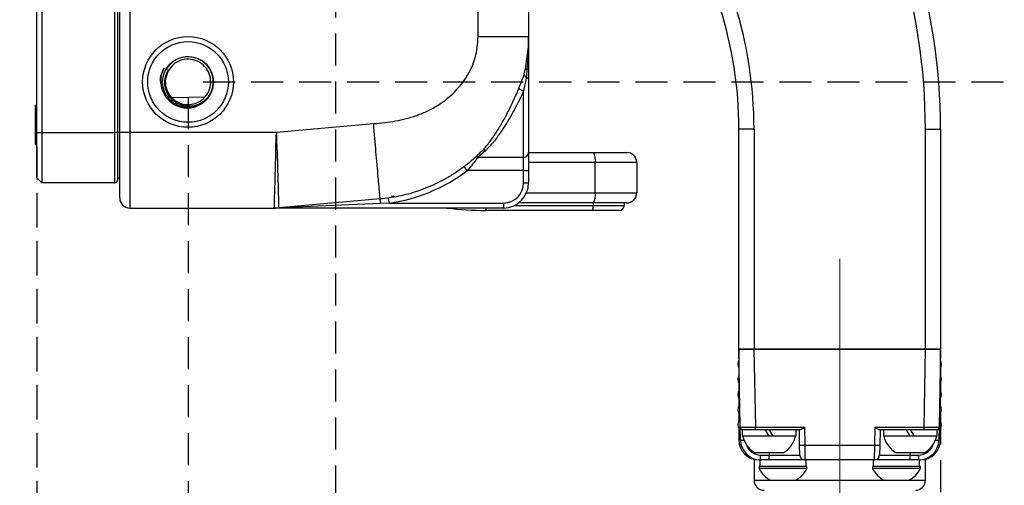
# Model space of a CAD drawing. Header units: millimetres. Extents: x 9 to 583, y 10 to 410.
# Tile 59 of 107: x 276 to 315, y 235 to 254. Entities that reach past the tile are written whole.
import ezdxf

# ---------------------------------------------------------------- set-up
doc = ezdxf.new("R2010")
doc.units = ezdxf.units.MM
doc.linetypes.add('CENTERX2', pattern=[20.32, 12.7, -2.54, 2.54, -2.54])
doc.linetypes.add('HIDDEN', pattern=[1.905, 1.27, -0.635])
doc.layers.add('DEFAULT_2', color=5, linetype='HIDDEN')
doc.styles.add('SLDTEXTSTYLE0', font='TXT', dxfattribs={"width": 0.605})
doc.dimstyles.new('SLDDIMSTYLE0', dxfattribs={"dimtxt": 5, "dimasz": 3, "dimexe": 0, "dimexo": 0.0625, "dimgap": 1.25, "dimtad": 1, "dimlfac": 5, "dimrnd": 1e-09, "dimzin": 12, "dimdsep": 46, "dimtxsty": 'SLDTEXTSTYLE0', "dimsah": 1, "dimcen": 0.09, "dimadec": 0, "dimazin": 3, "dimtfac": 1, "dimtofl": 0, "dimtmove": 0, "dimatfit": 3, "dimfxl": 0, "dimfrac": 2, "dimtolj": 1, "dimtzin": 12, "dimarcsym": 0})
doc.dimstyles.new('SLDDIMSTYLE1', dxfattribs={"dimtxt": 5, "dimasz": 3, "dimexe": 0, "dimexo": 0.0625, "dimgap": 1.25, "dimtad": 1, "dimlfac": 5, "dimrnd": 1e-09, "dimzin": 12, "dimdsep": 46, "dimtxsty": 'SLDTEXTSTYLE0', "dimsah": 1, "dimcen": 0.09, "dimadec": 0, "dimazin": 3, "dimtfac": 1, "dimtmove": 0, "dimatfit": 0, "dimfxl": 0, "dimfrac": 2, "dimtolj": 1, "dimtzin": 12, "dimarcsym": 0})

# ---------------------------------------------------------------- blocks, each defined once
blk = doc.blocks.new('_D_3')
at = {"layer": 'DEFAULT_2'}
for p, q in [((276.603, 246.712), (276.603, 194.912)), ((308.453, 211.312), (308.453, 194.912)), ((276.603, 195.912), (270.253, 195.912)), ((276.603, 195.912), (308.453, 195.912)), ((308.453, 195.912), (314.803, 195.912))]:
    blk.add_line(p, q, dxfattribs=at)
for points in [[(276.603, 195.912), (273.603, 196.512), (273.603, 195.312)], [(308.453, 195.912), (311.453, 195.312), (311.453, 196.512)]]:
    blk.add_solid(points, dxfattribs=at)
at = {"layer": 'DEFAULT_2', "insert": (282.025, 202.357), "char_height": 5, "attachment_point": 1, "style": 'SLDTEXTSTYLE0'}
blk.add_mtext('159.25', dxfattribs=at)
blk = doc.blocks.new('_D_5')
at = {"layer": 'DEFAULT_2'}
for p, q in [((282.603, 250.512), (282.603, 231.311)), ((276.603, 248.512), (276.603, 231.311)), ((276.603, 232.311), (266.213, 232.311)), ((282.603, 232.311), (276.603, 232.311)), ((282.603, 232.311), (288.953, 232.311))]:
    blk.add_line(p, q, dxfattribs=at)
for points in [[(276.603, 232.311), (273.603, 232.911), (273.603, 231.711)], [(282.603, 232.311), (285.603, 231.711), (285.603, 232.911)]]:
    blk.add_solid(points, dxfattribs=at)
at = {"layer": 'DEFAULT_2', "insert": (266.213, 238.756), "char_height": 5, "attachment_point": 1, "style": 'SLDTEXTSTYLE0'}
blk.add_mtext('30', dxfattribs=at)
blk = doc.blocks.new('_D_6')
at = {"layer": 'DEFAULT_2'}
for p, q in [((288.453, 283.512), (288.453, 216.152)), ((276.603, 246.712), (276.603, 216.152)), ((276.603, 217.152), (251.875, 217.152)), ((288.453, 217.152), (276.603, 217.152))]:
    blk.add_line(p, q, dxfattribs=at)
for points in [[(276.603, 217.152), (279.603, 216.552), (279.603, 217.752)], [(288.453, 217.152), (285.453, 217.752), (285.453, 216.552)]]:
    blk.add_solid(points, dxfattribs=at)
at = {"layer": 'DEFAULT_2', "insert": (251.875, 223.597), "char_height": 5, "attachment_point": 1, "style": 'SLDTEXTSTYLE0'}
blk.add_mtext('59.25', dxfattribs=at)
blk = doc.blocks.new('_D_7')
at = {"layer": 'DEFAULT_2'}
for p, q in [((276.603, 248.512), (276.603, 182.912)), ((312.453, 239.912), (312.453, 182.912)), ((276.603, 183.912), (312.453, 183.912))]:
    blk.add_line(p, q, dxfattribs=at)
for points in [[(276.603, 183.912), (279.603, 183.312), (279.603, 184.512)], [(312.453, 183.912), (309.453, 184.512), (309.453, 183.312)]]:
    blk.add_solid(points, dxfattribs=at)
at = {"layer": 'DEFAULT_2', "insert": (282.025, 190.357), "char_height": 5, "attachment_point": 1, "style": 'SLDTEXTSTYLE0'}
blk.add_mtext('179.25', dxfattribs=at)
blk = doc.blocks.new('_D_8')
at = {"layer": 'DEFAULT_2'}
for p, q in [((320.821, 317.112), (320.821, 323.462)), ((283.203, 317.112), (321.821, 317.112)), ((320.821, 317.112), (320.821, 251.112)), ((283.203, 251.112), (321.821, 251.112)), ((320.821, 251.112), (320.821, 244.762))]:
    blk.add_line(p, q, dxfattribs=at)
for points in [[(320.821, 317.112), (321.421, 320.112), (320.221, 320.112)], [(320.821, 251.112), (320.221, 248.112), (321.421, 248.112)]]:
    blk.add_solid(points, dxfattribs=at)
at = {"layer": 'DEFAULT_2', "char_height": 5, "attachment_point": 1, "rotation": 90, "style": 'SLDTEXTSTYLE0'}
for s, insert in [('(mounting hole distance)', (322.048, 248.301)), ('330', (314.374, 280.183))]:
    blk.add_mtext(s, dxfattribs=dict(at, insert=insert))

msp = doc.modelspace()

# ---------------------------------------------------------------- linework, layer by layer
at = {"color": 7, "linetype": 'Continuous', "lineweight": 25}
for p, q in [((294.1131, 252.8952), (294.1131, 255.7081)), ((296.113, 255.7081), (296.113, 252.8952)), ((276.6031, 249.1119), (276.6031, 255.1119)), ((276.8031, 255.1119), (276.8031, 249.1119)), ((279.7031, 249.1119), (279.7031, 255.1119)), ((279.8031, 255.1119), (279.8031, 249.1119)), ((279.8931, 249.1196), (279.8931, 255.1081)), ((280.2931, 255.1081), (280.2931, 249.1196)), ((296.113, 252.8952), (296.113, 251.6329)), ((281.7298, 251.6161), (281.8236, 251.5619)), ((295.9312, 251.409), (295.9325, 251.4134)), ((296.0196, 251.2952), (296.0189, 251.2886)), ((296.113, 251.2241), (296.113, 251.2155)), ((296.113, 251.2155), (296.113, 248.3072)), ((295.9131, 248.1289), (295.9131, 250.7536)), ((281.9725, 250.4914), (283.263, 250.5252)), ((276.6031, 250.1919), (276.5571, 250.1919)), ((276.5571, 249.4119), (276.5571, 250.1919)), ((276.5571, 248.6319), (276.5571, 249.4119)), ((286.1131, 249.1196), (289.9619, 249.4563)), ((304.4531, 240.5119), (304.4531, 249.243)), ((305.0531, 249.243), (304.4531, 249.243)), ((305.0531, 249.243), (305.0531, 240.5119)), ((311.8531, 240.5119), (311.8531, 249.243)), ((311.8531, 249.243), (312.4531, 249.243)), ((312.4531, 249.243), (312.4531, 240.5119)), ((276.6031, 247.3119), (276.6031, 249.1119)), ((276.6031, 249.1119), (276.8031, 249.1119)), ((276.8031, 249.1119), (276.8031, 247.1119)), ((276.8031, 249.1119), (279.7031, 249.1119)), ((279.7031, 247.1119), (279.7031, 249.1119)), ((279.8031, 249.1119), (279.7031, 249.1119)), ((279.8031, 249.1119), (279.8031, 247.2119)), ((279.8931, 249.1196), (280.2931, 249.1196)), ((280.2931, 249.1196), (286.1131, 249.1196)), ((276.5571, 248.6319), (276.6031, 248.6319)), ((294.4122, 248.3955), (294.1108, 248.1289)), ((294.1108, 248.1289), (295.9131, 248.1289)), ((295.9131, 247.5941), (295.9131, 248.1289)), ((296.113, 248.3119), (298.6865, 248.3119)), ((296.113, 248.3072), (296.113, 247.5941)), ((298.6865, 248.3119), (300.0031, 248.3119)), ((293.6795, 247.5941), (293.5586, 247.7535)), ((298.7574, 246.7119), (298.7574, 247.9119)), ((300.4031, 247.9119), (298.7574, 247.9119)), ((300.4031, 247.9119), (300.4031, 246.7119)), ((276.6031, 247.3119), (276.8031, 247.1119)), ((295.9131, 247.5941), (293.6795, 247.5941)), ((295.9131, 247.5941), (296.113, 247.5941)), ((295.9131, 247.1081), (295.9131, 247.5941)), ((296.113, 247.5941), (296.113, 247.1081)), ((279.7031, 247.1119), (276.8031, 247.1119)), ((295.9131, 247.1081), (296.113, 247.1081)), ((290.2234, 246.4677), (286.2, 246.1157)), ((290.5883, 246.3081), (290.5604, 246.5061)), ((298.7574, 246.7119), (300.4031, 246.7119)), ((280.2931, 246.1081), (286.0257, 246.1081)), ((295.1131, 246.1081), (286.0257, 246.1081)), ((290.2408, 246.2883), (286.2175, 246.1123)), ((290.5883, 246.3081), (290.2408, 246.2883)), ((290.5883, 246.3081), (295.1131, 246.3081)), ((295.1131, 246.3081), (295.1131, 246.1081)), ((298.6865, 246.3119), (295.7181, 246.3119)), ((298.6688, 246.2119), (299.9031, 246.2119)), ((300.0031, 246.3119), (298.6865, 246.3119)), ((299.9031, 246.3119), (299.9031, 246.2119)), ((298.6333, 246.0119), (294.4031, 246.0119)), ((299.7031, 246.0119), (298.6333, 246.0119)), ((305.0531, 240.5119), (304.4531, 240.5119)), ((304.4531, 240.5119), (305.053, 240.5119)), ((304.5072, 237.4102), (304.4531, 240.5119)), ((304.4531, 240.5119), (304.4531, 240.0619)), ((305.053, 240.5119), (305.1071, 237.4102)), ((311.8531, 240.5119), (305.053, 240.5119)), ((305.0531, 240.5119), (311.8531, 240.5119)), ((311.799, 237.4102), (311.8531, 240.5119)), ((312.4531, 240.5119), (311.8531, 240.5119)), ((311.8531, 240.5119), (312.4531, 240.5119)), ((312.4531, 240.5119), (312.3989, 237.4102)), ((312.4531, 240.0619), (312.4531, 240.5119)), ((304.4531, 239.7619), (304.4531, 239.4619)), ((312.4531, 239.4619), (312.4531, 239.7619)), ((304.4531, 239.1619), (304.4531, 238.8619)), ((312.4531, 238.8619), (312.4531, 239.1619)), ((304.4531, 238.5619), (304.4531, 238.2619)), ((312.4531, 238.2619), (312.4531, 238.5619)), ((304.4531, 237.9619), (304.4531, 237.6619)), ((312.4531, 237.6619), (312.4531, 237.9619)), ((304.4531, 237.3619), (304.4531, 236.9119)), ((304.5161, 236.898), (304.5072, 237.4102)), ((304.5851, 237.3119), (304.5851, 237.0519)), ((304.6072, 237.3119), (304.5851, 237.3119)), ((305.1071, 237.3119), (304.6072, 237.3119)), ((305.1071, 237.4102), (307.0513, 237.4102)), ((305.1071, 237.3119), (305.1071, 237.4102)), ((305.4368, 237.3119), (305.1071, 237.3119)), ((305.5029, 237.3119), (305.4487, 237.3119)), ((305.6531, 237.0519), (305.5029, 237.3119)), ((305.6531, 237.3119), (305.5029, 237.3119)), ((305.6531, 237.3119), (305.8032, 237.0519)), ((305.8693, 237.3119), (305.6531, 237.3119)), ((306.8808, 237.3119), (305.8693, 237.3119)), ((306.7211, 237.0519), (306.7211, 237.3119)), ((306.8637, 236.7014), (306.8531, 237.3119)), ((307.0513, 237.4102), (307.0637, 236.7014)), ((309.8424, 236.7014), (309.8548, 237.4102)), ((309.8548, 237.4102), (311.799, 237.4102)), ((311.0368, 237.3119), (310.0253, 237.3119)), ((310.0531, 237.3119), (310.0424, 236.7014)), ((310.1851, 237.3119), (310.1851, 237.0519)), ((311.1029, 237.3119), (311.0368, 237.3119)), ((311.2531, 237.0519), (311.1029, 237.3119)), ((311.2531, 237.3119), (311.1029, 237.3119)), ((311.2531, 237.3119), (311.4032, 237.0519)), ((311.4578, 237.3119), (311.2531, 237.3119)), ((311.799, 237.3119), (311.4693, 237.3119)), ((311.799, 237.3119), (311.799, 237.4102)), ((312.2989, 237.3119), (311.799, 237.3119)), ((312.3211, 237.3119), (312.2989, 237.3119)), ((312.3211, 237.0519), (312.3211, 237.3119)), ((312.3989, 237.4102), (312.39, 236.898)), ((312.4531, 236.9119), (312.4531, 237.3619)), ((305.6531, 237.0519), (304.5851, 237.0519)), ((305.8032, 237.0519), (305.6531, 237.0519)), ((306.7211, 237.0519), (305.8032, 237.0519)), ((306.8706, 236.3084), (306.8637, 236.7014)), ((307.0637, 236.7014), (309.8424, 236.7014)), ((307.0637, 236.7014), (307.0705, 236.1119)), ((309.8356, 236.1119), (309.8424, 236.7014)), ((310.0424, 236.7014), (310.0355, 236.3084)), ((311.2531, 237.0519), (310.1851, 237.0519)), ((311.4032, 237.0519), (311.2531, 237.0519)), ((312.3211, 237.0519), (311.4032, 237.0519)), ((306.2111, 236.3919), (305.0951, 236.3919)), ((305.316, 236.3084), (305.6531, 236.3084)), ((305.316, 236.1119), (305.316, 236.3084)), ((305.6531, 236.1119), (305.6531, 236.3084)), ((305.6531, 236.3084), (306.8706, 236.3084)), ((310.0355, 236.3084), (311.2531, 236.3084)), ((311.8111, 236.3919), (310.6951, 236.3919)), ((311.2531, 236.1119), (311.2531, 236.3084)), ((311.2531, 236.3084), (311.5901, 236.3084)), ((311.5901, 236.1119), (311.5901, 236.3084)), ((305.0531, 236.1119), (305.0531, 235.3119)), ((305.2531, 236.1119), (305.316, 236.1119)), ((305.2831, 236.1119), (305.2831, 235.8519)), ((305.6531, 236.1119), (305.316, 236.1119)), ((307.0705, 236.1119), (305.6531, 236.1119)), ((309.8356, 236.1119), (307.0705, 236.1119)), ((307.1202, 235.8519), (307.1202, 236.1119)), ((309.7831, 236.1119), (309.7831, 235.8519)), ((311.2531, 236.1119), (309.8356, 236.1119)), ((311.5901, 236.1119), (311.2531, 236.1119)), ((311.5901, 236.1119), (311.6531, 236.1119)), ((311.6202, 235.8519), (311.6202, 236.1119)), ((311.8531, 235.3119), (311.8531, 236.1119)), ((305.2531, 235.8519), (305.2531, 235.7759)), ((307.1531, 235.8519), (305.2531, 235.8519)), ((307.1531, 235.7759), (305.2531, 235.7759)), ((307.1531, 235.7759), (307.1531, 235.8519)), ((309.7531, 235.8519), (309.7531, 235.7759)), ((311.6531, 235.8519), (309.7531, 235.8519)), ((311.6531, 235.7759), (309.7531, 235.7759)), ((311.6531, 235.7759), (311.6531, 235.8519)), ((306.6781, 235.3019), (305.7281, 235.3019)), ((311.1781, 235.3019), (310.2281, 235.3019))]:
    msp.add_line(p, q, dxfattribs=at)
at = {"color": 8, "linetype": 'Continuous', "lineweight": 25}
for p, q in [((279.8908, 249.1119), (279.8031, 249.1119)), ((298.7574, 247.9119), (296.113, 247.9119)), ((296.0312, 246.7119), (298.7574, 246.7119)), ((295.5567, 246.2119), (298.6688, 246.2119)), ((298.6688, 246.3119), (298.6688, 246.2119)), ((305.6531, 236.3919), (305.6531, 236.3084)), ((311.2531, 236.3919), (311.2531, 236.3084)), ((305.0531, 235.3119), (305.7085, 235.3119)), ((306.6976, 235.3119), (308.4531, 235.3119)), ((308.4531, 235.3119), (310.2085, 235.3119)), ((311.1976, 235.3119), (311.8531, 235.3119))]:
    msp.add_line(p, q, dxfattribs=at)
at = {"color": 7, "linetype": 'CENTERX2', "lineweight": 18}
msp.add_line((308.4531, 211.9119), (308.4531, 244.0983), dxfattribs=at)
at = {"color": 7, "linetype": 'Continuous', "lineweight": 25, "flags": 128}
for points in [[(296.0189, 251.2886), (296.0395, 251.2823), (296.058, 251.2749), (296.0743, 251.2665), (296.0879, 251.2573), (296.0988, 251.2475), (296.1067, 251.2371), (296.1114, 251.2264), (296.113, 251.2155)], [(296.0196, 251.2952), (296.04, 251.289), (296.0585, 251.2818), (296.0746, 251.2736), (296.0881, 251.2647), (296.0989, 251.2551), (296.1067, 251.245), (296.1115, 251.2346), (296.113, 251.2241)]]:
    msp.add_lwpolyline(points, dxfattribs=at)
at = {"color": 7, "linetype": 'Continuous', "lineweight": 25}
for radius in [1.8, 1.6, 1.0084]:
    msp.add_circle((282.6031, 251.1119), radius, dxfattribs=at)
for centre, radius, start, end in [((288.4531, 249.243), 24, 0, 35), ((288.4531, 249.243), 23.4, 0, 35), ((288.4531, 249.243), 16.6, 0, 35), ((288.4531, 249.243), 16, 0, 35), ((282.6031, 251.1119), 1, 325.26651, 150), ((296.075, 251.4217), 0.1444, 185.0426, 247.14092), ((296.0745, 251.4268), 0.1427, 185.41822, 247.35801), ((296.0508, 251.2032), 0.4702, 226.86823, 252.96046), ((294.0722, 247.9862), 0.1478, 74.86775, 130.08719), ((295.9233, 248.3187), 0.1901, 266.90104, 356.52282), ((298.1397, 248.0088), 0.6252, 351.08701, 29.00478), ((300.0031, 247.9119), 0.4, 0, 90), ((280.0031, 247.4201), 0.2, 180, 235.89314), ((289.6611, 252.8952), 6.652, 278.01285, 307.16349), ((279.7031, 247.2119), 0.1, 270, 0), ((295.1131, 247.1081), 0.8, 270, 0), ((295.1131, 247.1081), 1, 270, 0), ((280.2931, 246.5081), 0.4, 180, 270), ((285.2506, 245.894), 5.0058, 4.51722, 6.58065), ((288.8031, 239.0119), 7.8, 75.18804, 76.1478), ((298.1397, 246.6151), 0.6252, 330.99522, 8.91299), ((300.0031, 246.7119), 0.4, 270, 0), ((286.0257, 248.1081), 2, 270, 275), ((286.2025, 246.0822), 0.0336, 63.57886, 94.19002), ((294.4031, 258.2119), 12.2, 262.80077, 270), ((298.36, 246.1635), 0.3126, 330.99522, 8.91299), ((299.7031, 246.2119), 0.2, 270, 0), ((304.7129, 239.9119), 0.3, 150, 210), ((312.1932, 239.9119), 0.3, 330, 30), ((304.7129, 239.3119), 0.3, 150, 210), ((312.1932, 239.3119), 0.3, 330, 30), ((304.7129, 238.7119), 0.3, 150, 210), ((312.1932, 238.7119), 0.3, 330, 30), ((304.7129, 238.1119), 0.3, 150, 210), ((312.1932, 238.1119), 0.3, 330, 30), ((304.7129, 237.5119), 0.3, 150, 210), ((312.1932, 237.5119), 0.3, 330, 30), ((304.6072, 237.4119), 0.1, 181, 270), ((312.2989, 237.4119), 0.1, 270, 359), ((305.2531, 236.9119), 0.8, 180, 270), ((305.316, 236.9119), 0.8, 181, 270), ((305.6531, 237.3213), 1.084, 194.38727, 239.01844), ((305.6531, 237.3213), 1.084, 300.98156, 345.61273), ((306.9637, 239.567), 2.8673, 268.00162, 271.99838), ((309.9424, 239.567), 2.8673, 268.00162, 271.99838), ((311.2531, 237.3213), 1.084, 194.38727, 239.01844), ((311.5901, 236.9119), 0.8, 270, 359), ((311.6531, 236.9119), 0.8, 270, 0), ((311.2531, 237.3213), 1.084, 300.98156, 345.61273), ((307.0705, 236.3119), 0.2, 181, 270), ((309.8356, 236.3119), 0.2, 270, 359), ((306.2031, 236.2529), 1.063, 206.66162, 243.45913), ((306.2031, 236.2529), 1.063, 296.54087, 333.33838), ((310.7031, 236.2529), 1.063, 206.66162, 243.45913), ((310.7031, 236.2529), 1.063, 296.54087, 333.33838), ((305.4531, 235.3119), 0.4, 180, 270), ((311.4531, 235.3119), 0.4, 270, 0)]:
    msp.add_arc(centre, radius, start, end, dxfattribs=at)
at = {"color": 8, "linetype": 'Continuous', "lineweight": 25}
for centre, radius, start, end in [((294.2845, 246.1021), 0.149, 322.74212, 2.3039), ((304.6002, 239.1362), 2.2398, 267.84984, 271.41569), ((305.316, 236.9084), 0.6, 196.90347, 270), ((311.5901, 236.9084), 0.6, 270, 343.09653), ((312.3059, 239.1362), 2.2398, 268.58431, 272.15016)]:
    msp.add_arc(centre, radius, start, end, dxfattribs=at)
at = {"color": 7, "linetype": 'Continuous', "lineweight": 25}
for centre, major_axis, start_param, end_param in [((305.1073, 237.4119), (0.6001, 0.0017), 3.1416349, 4.7121267), ((311.7988, 237.4119), (0.6001, -0.0017), 4.7126513, 6.283143)]:
    msp.add_ellipse(centre, major_axis=major_axis, ratio=0.0029077, start_param=start_param, end_param=end_param, dxfattribs=at)
for points, knots in [([(289.9619, 249.4563), (290.1109, 249.4704), (290.4015, 249.498), (290.8343, 249.5626), (291.2786, 249.6576), (291.7298, 249.796), (292.1721, 249.985), (292.5579, 250.2048), (292.8915, 250.4479), (293.1823, 250.7113), (293.4444, 251.0067), (293.6745, 251.3378), (293.861, 251.6964), (294.0552, 252.2097), (294.0899, 252.6204), (294.1131, 252.8952)], [0, 0, 0, 0, 0.0753112, 0.1469376, 0.2201942, 0.3038682, 0.3841005, 0.4618576, 0.526896, 0.5915101, 0.6590137, 0.7253077, 0.7939222, 0.8621589, 1, 1, 1, 1]), ([(296.113, 252.8952), (296.1066, 252.8952), (296.0932, 252.8952), (295.9819, 252.8952), (295.7974, 252.8952), (295.5373, 252.8952), (295.2175, 252.8952), (294.8591, 252.8952), (294.4863, 252.8952), (294.235, 252.8952), (294.1131, 252.8952)], [0, 0, 0, 0, 0.116516, 0.2400113, 0.3686408, 0.5, 0.6313592, 0.7599887, 0.883484, 1, 1, 1, 1]), ([(295.9848, 251.6284), (296.0281, 251.884), (296.0987, 252.3015), (296.113, 252.7268), (296.113, 252.8929), (296.113, 252.8952)], [0, 0, 0, 0, 0.6089057, 0.9945944, 1, 1, 1, 1]), ([(296.113, 252.8952), (296.113, 252.8928), (296.113, 252.5968), (296.0986, 252.1679), (296.0591, 251.7432), (296.0468, 251.6107)], [0, 0, 0, 0, 0.00539885, 0.68977143, 1, 1, 1, 1]), ([(281.8236, 251.5619), (281.8173, 251.553), (281.7987, 251.5267), (282.0308, 251.8545), (282.3624, 251.9996), (282.7239, 252.0283), (283.0649, 251.9118), (283.3354, 251.674), (283.4951, 251.3504), (283.5189, 250.9917), (283.4024, 250.6504), (283.1651, 250.3789), (282.8425, 250.2201), (282.4825, 250.1967), (282.1412, 250.3117), (281.8703, 250.5502), (281.7125, 250.8726), (281.6817, 251.2353), (281.7767, 251.454), (281.8236, 251.5619)], [0, 0, 0, 0, 0.0348836, 0.1026474, 0.1635631, 0.2220756, 0.2824644, 0.3428532, 0.4013658, 0.4622815, 0.521643, 0.5810044, 0.6419201, 0.7004327, 0.7608215, 0.8212103, 0.8797228, 0.9406385, 1, 1, 1, 1]), ([(281.5269, 251.0475), (281.5177, 251.1185), (281.4899, 251.3324), (281.5861, 251.5299), (281.6504, 251.6619)], [0, 0, 0, 0, 0.3318463, 1, 1, 1, 1]), ([(281.6504, 251.6619), (281.6088, 251.5671), (281.5255, 251.3773), (281.5077, 251.0443), (281.5912, 250.7036), (281.794, 250.3955), (282.0858, 250.177), (282.4297, 250.0695), (282.7868, 250.0814), (283.1139, 250.2129), (283.319, 250.3901), (283.4044, 250.5127), (283.4249, 250.5422)], [0, 0, 0, 0, 0.0964668, 0.192934, 0.3065238, 0.420155, 0.5316993, 0.6417054, 0.7517389, 0.8599672, 0.9663878, 1, 1, 1, 1]), ([(283.4249, 250.5422), (283.3556, 250.4646), (283.2172, 250.3094), (282.9244, 250.1699), (282.5988, 250.1243), (282.272, 250.1935), (281.9919, 250.3666), (281.7869, 250.6194), (281.6797, 250.9234), (281.6823, 251.241), (281.7571, 251.4516), (281.8169, 251.5507), (281.8236, 251.5619)], [0, 0, 0, 0, 0.1068914, 0.2137833, 0.3280477, 0.4424121, 0.5527399, 0.6630384, 0.7734658, 0.8800662, 0.9863987, 1, 1, 1, 1]), ([(295.9325, 251.4134), (295.9395, 251.4381), (295.9583, 251.5043), (295.9746, 251.5805), (295.9848, 251.6284)], [0, 0, 0, 0, 0.3729231, 1, 1, 1, 1]), ([(296.0468, 251.6107), (296.0415, 251.5441), (296.0328, 251.434), (296.0233, 251.3345), (296.0196, 251.2952)], [0, 0, 0, 0, 0.6049689, 1, 1, 1, 1]), ([(296.113, 251.6329), (296.1112, 251.6299), (296.1076, 251.6239), (296.0822, 251.6162), (296.0575, 251.6124), (296.0468, 251.6107)], [0, 0, 0, 0, 0.3627092, 0.7254185, 1, 1, 1, 1]), ([(296.113, 251.6329), (296.113, 251.5604), (296.113, 251.4198), (296.113, 251.2879), (296.113, 251.2241)], [0, 0, 0, 0, 0.5158553, 1, 1, 1, 1]), ([(295.7294, 250.8601), (295.7387, 250.8831), (295.816, 251.0744), (295.8772, 251.2524), (295.9312, 251.409)], [0, 0, 0, 0, 0.12036108, 1, 1, 1, 1]), ([(296.0189, 251.2886), (295.9909, 251.1357), (295.9592, 250.9623), (295.9179, 250.7756), (295.9131, 250.7536)], [0, 0, 0, 0, 0.8821767, 1, 1, 1, 1]), ([(294.2693, 248.3794), (294.2693, 248.3794), (294.302, 248.4128), (294.4273, 248.5469), (294.6415, 248.8174), (294.8974, 249.2061), (295.1394, 249.6245), (295.4275, 250.1675), (295.6116, 250.5899), (295.7294, 250.8601)], [0, 0, 0, 0, 0.0000038, 0.059148, 0.2285194, 0.4021906, 0.5580447, 0.7173389, 1, 1, 1, 1]), ([(295.9131, 250.7536), (295.8546, 250.6266), (295.7362, 250.3697), (295.5293, 249.9765), (295.304, 249.5798), (295.0572, 249.1843), (294.7939, 248.8125), (294.5758, 248.5543), (294.4454, 248.4278), (294.4122, 248.3955)], [0, 0, 0, 0, 0.13938541, 0.28203343, 0.43722962, 0.59606491, 0.76601029, 0.94033403, 1, 1, 1, 1]), ([(290.2234, 246.4677), (290.2225, 246.4774), (290.2208, 246.4974), (290.2062, 246.6637), (290.1821, 246.9394), (290.1481, 247.3281), (290.1063, 247.8059), (290.0594, 248.3415), (290.0107, 248.8985), (289.9779, 249.274), (289.9619, 249.4563)], [0, 0, 0, 0, 0.11651603, 0.24001133, 0.36864081, 0.5, 0.63135919, 0.75998867, 0.88348397, 1, 1, 1, 1]), ([(279.8931, 246.5081), (279.8931, 246.5154), (279.8931, 246.5299), (279.8931, 246.6433), (279.8931, 246.8224), (279.8931, 247.0663), (279.8931, 247.3688), (279.8931, 247.7202), (279.8931, 248.1121), (279.8931, 248.5796), (279.8931, 248.9229), (279.8931, 249.1196)], [0, 0, 0, 0, 0.1067875, 0.2135755, 0.3203511, 0.4271283, 0.534185, 0.6412436, 0.7486456, 0.8560489, 1, 1, 1, 1]), ([(280.2931, 249.1196), (280.2931, 249.1196), (280.2931, 248.8935), (280.2931, 248.4995), (280.2931, 247.9604), (280.2931, 247.5107), (280.2931, 247.1027), (280.2931, 246.7555), (280.2931, 246.4715), (280.2931, 246.266), (280.2931, 246.1332), (280.2931, 246.1165), (280.2931, 246.1081)], [0, 0, 0, 0, 0.00000254, 0.1438301, 0.24964163, 0.35849036, 0.46402648, 0.57260078, 0.67790283, 0.78624391, 0.8915925, 1, 1, 1, 1]), ([(286.0257, 246.1081), (286.0257, 246.1081), (286.0257, 246.1081), (286.0254, 246.124), (286.0292, 246.2143), (286.0337, 246.3963), (286.0409, 246.6564), (286.0508, 246.9606), (286.0597, 247.3087), (286.0713, 247.6914), (286.0862, 248.1356), (286.0909, 248.6071), (286.0986, 248.9406), (286.1123, 249.1109), (286.1131, 249.1196)], [0, 0, 0, 0, 0.0000025, 0.0722508, 0.1795557, 0.2868629, 0.3936549, 0.5004516, 0.5843303, 0.6862822, 0.7882345, 0.8913677, 0.9944441, 1, 1, 1, 1]), ([(286.1131, 249.1196), (286.1128, 249.1103), (286.109, 248.9334), (286.121, 248.5882), (286.1446, 248.1003), (286.1554, 247.641), (286.1675, 247.2213), (286.1787, 246.8554), (286.1875, 246.5512), (286.1935, 246.3233), (286.1992, 246.1525), (286.1997, 246.1289), (286.2, 246.1157)], [0, 0, 0, 0, 0.00589318, 0.11271078, 0.21958518, 0.32630723, 0.43302855, 0.5405819, 0.64813586, 0.75552391, 0.86291253, 1, 1, 1, 1]), ([(294.2693, 248.3794), (294.1509, 248.2637), (293.9404, 248.0581), (293.6015, 247.7812), (293.2595, 247.5337), (292.8931, 247.3055), (292.3874, 247.0353), (291.7488, 246.7728), (290.9773, 246.559), (290.468, 246.4973), (290.2234, 246.4677)], [0, 0, 0, 0, 0.1093024, 0.1942597, 0.2886603, 0.3876037, 0.4783345, 0.6655493, 0.8393524, 1, 1, 1, 1]), ([(294.1108, 248.1289), (294.0924, 248.1041), (294.0466, 248.0426), (293.9238, 247.8837), (293.7908, 247.7216), (293.7006, 247.6183), (293.6795, 247.5941)], [0, 0, 0, 0, 0.1938971, 0.4797221, 0.8782051, 1, 1, 1, 1]), ([(306.8808, 237.3119), (306.8906, 237.3138), (306.9121, 237.318), (306.9617, 237.3475), (307.0096, 237.3804), (307.0419, 237.4034), (307.051, 237.4099), (307.0513, 237.4102)], [0, 0, 0, 0, 0.2207841, 0.4856743, 0.8546474, 0.9945297, 1, 1, 1, 1]), ([(309.8548, 237.4102), (309.8551, 237.4099), (309.8642, 237.4034), (309.8965, 237.3804), (309.9444, 237.3475), (309.994, 237.318), (310.0155, 237.3138), (310.0253, 237.3119)], [0, 0, 0, 0, 0.0054703, 0.1453526, 0.5143257, 0.7792159, 1, 1, 1, 1])]:
    msp.add_open_spline(points, degree=3, knots=knots, dxfattribs=at)
for points in [[(296.0468, 251.6107), (296.038, 251.6129), (296.0204, 251.6171), (296.0015, 251.6222), (295.9885, 251.6262), (295.986, 251.6276), (295.9848, 251.6284)], [(294.4122, 248.3955), (294.3981, 248.4), (294.3699, 248.409), (294.3302, 248.4093), (294.295, 248.4006), (294.2779, 248.3865), (294.2694, 248.3794)]]:
    msp.add_open_spline(points, degree=3, dxfattribs=at)

# ---------------------------------------------------------------- dimensions: what is measured, and where the dimension line sits
at = {"layer": 'DEFAULT_2'}
dim = msp.add_linear_dim(base=(328.4932, 251.1119), p1=(282.6031, 317.1119), p2=(282.6031, 251.1119), angle=90, dimstyle='SLDDIMSTYLE1', dxfattribs=at)
dim.commit()
dim.dimension.update_dxf_attribs({"geometry": '_D_8', "text_midpoint": (328.4932, 285.912), "dimtype": 160})
for base, p1, p2, dimstyle, picture, middle in [((276.6031, 217.1517), (288.4531, 284.1119), (276.6031, 247.3119), 'SLDDIMSTYLE0', '_D_6', (260.4684, 217.1517)), ((276.6031, 232.3111), (282.6031, 251.1119), (276.6031, 249.1119), 'SLDDIMSTYLE1', '_D_5', (270.0321, 232.3111)), ((312.4531, 183.9119), (276.6031, 249.1119), (312.4531, 240.5119), 'SLDDIMSTYLE0', '_D_7', (292.5281, 183.9119)), ((308.4531, 195.9119), (276.6031, 247.3119), (308.4531, 211.9119), 'SLDDIMSTYLE1', '_D_3', (292.5281, 195.9119))]:
    dim = msp.add_linear_dim(base=base, p1=p1, p2=p2, dimstyle=dimstyle, dxfattribs=at)
    dim.commit()
    dim.dimension.update_dxf_attribs({"geometry": picture, "text_midpoint": middle, "dimtype": 160})

doc.saveas('drawing.dxf')
